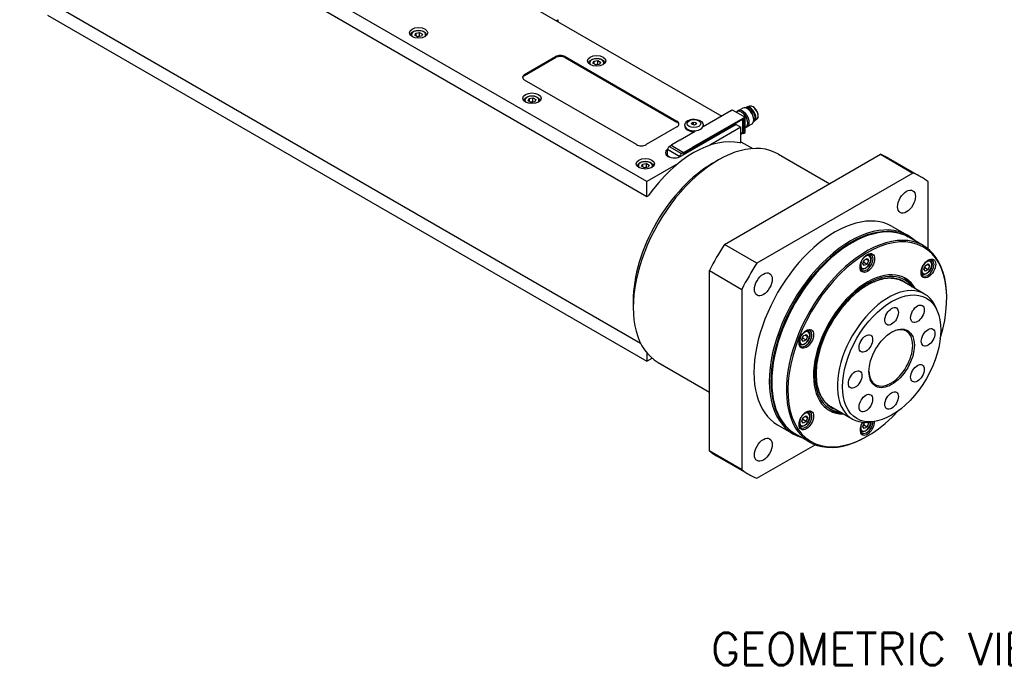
# Model space of a CAD drawing. Extents: x 25458 to 27143, y -3107 to -1919.
# Tile 9 of 19: x 26581 to 26796, y -2290 to -2147. Entities that reach past the tile are written whole.
import ezdxf

# ---------------------------------------------------------------- set-up
doc = ezdxf.new("R2010")
doc.units = 0
doc.header["$LTSCALE"] = 25.4
doc.layers.get('0').update_dxf_attribs({"linetype": 'CONTINUOUS'})
doc.layers.add('ATA-TEXT', color=7, linetype='CONTINUOUS')
doc.styles.get("Standard").update_dxf_attribs({"font": 'simplex.shx'})

msp = doc.modelspace()

# ---------------------------------------------------------------- linework, layer by layer
for p, q in [((26718.1330373, -2182.058456), (26587.3182828, -2106.5325223)), ((26587.3182828, -2109.7985086), (26718.1330373, -2185.3244423)), ((26678.0047275, -2135.2119647), (26734.4318486, -2167.7901782)), ((26581.2554672, -2139.0790347), (26716.7273673, -2217.2937727)), ((26587.3182828, -2145.7243581), (26718.1330373, -2221.2502919)), ((26698.3340475, -2146.949103), (26698.6876009, -2146.7449789)), ((26698.6876009, -2146.7449789), (26698.6876009, -2147.1532272)), ((26667.445493, -2150.1403747), (26667.6696368, -2149.6574118)), ((26668.0578654, -2150.4939281), (26667.445493, -2150.1403747)), ((26667.6696368, -2149.6574118), (26668.5061531, -2149.5280023)), ((26667.6696368, -2149.6574118), (26667.6696368, -2150.2697842)), ((26668.8943817, -2150.3645186), (26668.0578654, -2150.4939281)), ((26668.5061531, -2150.3444989), (26668.5061531, -2149.5280023)), ((26668.5061531, -2149.5280023), (26669.1185256, -2149.8815557)), ((26669.1185256, -2149.8815557), (26668.8943817, -2150.3645186)), ((26691.4397564, -2158.6862414), (26698.1572708, -2154.8078826)), ((26698.1572708, -2154.8078826), (26698.1572708, -2155.0120067)), ((26700.2785911, -2155.0120067), (26700.2785911, -2154.8078826)), ((26700.2785911, -2154.8078826), (26724.6737751, -2168.8924486)), ((26691.4397564, -2158.8903655), (26698.1572708, -2155.0120067)), ((26700.2785911, -2155.0120067), (26724.6737751, -2169.0965728)), ((26706.3363659, -2156.2640991), (26706.5605098, -2155.7811362)), ((26706.9487384, -2156.6176525), (26706.3363659, -2156.2640991)), ((26706.5605098, -2155.7811362), (26707.3970261, -2155.6517266)), ((26706.5605098, -2155.7811362), (26706.5605098, -2156.3935086)), ((26707.7852547, -2156.4882429), (26706.9487384, -2156.6176525)), ((26707.3970261, -2156.4682232), (26707.3970261, -2155.6517266)), ((26707.3970261, -2155.6517266), (26708.0093985, -2156.00528)), ((26708.0093985, -2156.00528), (26707.7852547, -2156.4882429)), ((26691.4397564, -2158.8903655), (26691.4397564, -2158.6862414)), ((26715.8349403, -2173.9955523), (26691.4397564, -2159.9109862)), ((26692.1942303, -2164.4290649), (26692.4183742, -2163.946102)), ((26692.8066027, -2164.7826183), (26692.1942303, -2164.4290649)), ((26692.4183742, -2163.946102), (26693.2548905, -2163.8166924)), ((26692.4183742, -2163.946102), (26692.4183742, -2164.5584744)), ((26693.643119, -2164.6532087), (26692.8066027, -2164.7826183)), ((26693.2548905, -2164.633189), (26693.2548905, -2163.8166924)), ((26693.2548905, -2163.8166924), (26693.8672629, -2164.1702458)), ((26693.8672629, -2164.1702458), (26693.643119, -2164.6532087)), ((26740.4793177, -2165.6215442), (26739.8821106, -2165.8628774)), ((26736.4117476, -2166.647083), (26730.3659847, -2170.1376059)), ((26736.341037, -2166.6062582), (26736.6945903, -2166.4021341)), ((26736.341037, -2166.6879079), (26736.341037, -2166.6062582)), ((26736.341037, -2166.6062582), (26736.4117476, -2166.647083)), ((26736.6945903, -2166.4021341), (26739.5230175, -2168.0351272)), ((26737.7702, -2166.8158632), (26737.5906951, -2166.9195004)), ((26739.0132192, -2166.0404707), (26738.0328157, -2166.6065069)), ((26738.8159107, -2166.9532692), (26738.7452, -2166.9124444)), ((26740.2301243, -2166.2647585), (26740.0132192, -2166.1395283)), ((26724.6737751, -2168.8924486), (26724.6737751, -2169.0965728)), ((26737.5784738, -2169.6068831), (26725.5576585, -2176.5471041)), ((26726.3860857, -2169.8110073), (26726.3860857, -2170.0151314)), ((26727.8284081, -2169.316486), (26728.2366564, -2169.0807837)), ((26727.9778374, -2169.6384612), (26727.8284081, -2169.316486)), ((26728.5355149, -2169.7247343), (26727.9778374, -2169.6384612)), ((26728.0678876, -2174.5670999), (26739.0987534, -2168.1984265)), ((26728.1385983, -2174.7303992), (26739.0457204, -2168.4331693)), ((26739.0457204, -2168.4535817), (26728.1385983, -2174.7508116)), ((26728.2366564, -2169.0807837), (26728.2366564, -2169.6785007)), ((26728.2366564, -2169.0807837), (26728.794334, -2169.1670567)), ((26728.9437632, -2169.489032), (26728.5355149, -2169.7247343)), ((26728.794334, -2169.1670567), (26728.794334, -2169.575305)), ((26728.794334, -2169.1670567), (26728.9437632, -2169.489032)), ((26730.3860857, -2169.8110073), (26730.3860857, -2170.0151314)), ((26737.5784738, -2169.6068831), (26738.639134, -2170.2192556)), ((26739.0280427, -2168.4433755), (26739.0457204, -2168.4535817)), ((26739.0426874, -2168.4349204), (26739.0707204, -2168.4511053)), ((26739.0987534, -2168.4637879), (26739.0457204, -2168.4331693)), ((26739.0810757, -2171.2500825), (26739.0810757, -2168.4739941)), ((26739.0987534, -2168.1984265), (26739.0987534, -2168.4637879)), ((26739.0987534, -2168.1984265), (26739.1694641, -2168.2392514)), ((26739.5230175, -2168.0351272), (26739.1694641, -2168.2392514)), ((26739.1694641, -2168.2392514), (26739.1694641, -2171.5460625)), ((26739.5230175, -2171.3419384), (26739.5230175, -2168.0351272)), ((26741.0132192, -2169.5045723), (26740.0328157, -2170.0706086)), ((26740.1240582, -2169.2190473), (26740.1240582, -2169.3006969)), ((26741.4274328, -2168.3385578), (26741.4274328, -2168.5890181)), ((26742.1090694, -2168.444357), (26741.6014653, -2168.840887)), ((26724.6737751, -2170.1171935), (26717.9562606, -2173.9955523)), ((26728.6689284, -2171.1174018), (26725.3808818, -2173.0157564)), ((26738.639134, -2170.2192556), (26731.8681827, -2174.1284661)), ((26738.639134, -2173.4852419), (26738.639134, -2170.2192556)), ((26738.639134, -2171.5460625), (26739.0457204, -2171.3113197)), ((26739.0457204, -2171.3317322), (26738.639134, -2171.5664749)), ((26739.0987534, -2171.5052377), (26738.639134, -2171.7705991)), ((26739.0457204, -2171.3317322), (26739.0280427, -2171.321526)), ((26739.0987534, -2171.2398763), (26739.0810757, -2171.2296701)), ((26739.0987534, -2171.2398763), (26739.0987534, -2171.5052377)), ((26739.1694641, -2171.5460625), (26739.0987534, -2171.5052377)), ((26739.1694641, -2171.5460625), (26739.5230175, -2171.3419384)), ((26739.7202, -2170.1933623), (26739.5230175, -2170.3072057)), ((26722.9855576, -2174.4089036), (26723.4416415, -2174.1455835)), ((26723.6131149, -2174.0363771), (26723.4363382, -2174.1384392)), ((26723.4363382, -2174.1384392), (26723.4363382, -2174.1486454)), ((26723.4363382, -2174.1384392), (26726.123344, -2175.6897827)), ((26723.4416415, -2174.1455835), (26726.1180407, -2175.6908033)), ((26723.5424042, -2173.9955523), (26725.3101712, -2172.9749315)), ((26723.5424042, -2173.9955523), (26723.6131149, -2174.0363771)), ((26723.5424042, -2174.0772019), (26723.5424042, -2173.9955523)), ((26725.3808818, -2173.0157564), (26725.3101712, -2172.9749315)), ((26738.3923337, -2173.6277321), (26738.639134, -2173.4852419)), ((26738.639134, -2173.3642107), (26741.2273673, -2174.8585279)), ((26722.6320042, -2175.0212761), (26725.3084034, -2176.5664959)), ((26722.6320042, -2176.466475), (26722.6320042, -2175.0212761)), ((26722.9855576, -2174.4089036), (26725.6619568, -2175.9541234)), ((26726.1180407, -2175.6908033), (26725.6619568, -2175.9541234)), ((26726.1180407, -2175.6908033), (26726.1180407, -2176.2235673)), ((26726.123344, -2175.6897827), (26726.3001207, -2175.5877206)), ((26726.123344, -2176.2205054), (26726.123344, -2175.6897827)), ((26726.3001207, -2175.5877206), (26726.3001207, -2175.7918447)), ((26726.3001207, -2175.5877206), (26726.3708313, -2175.6285454)), ((26726.3001207, -2175.7918447), (26726.3708313, -2175.8326696)), ((26726.3001207, -2175.8326696), (26726.3001207, -2176.1184434)), ((26726.3001207, -2175.8326696), (26726.3177983, -2175.8428758)), ((26726.3177983, -2175.8428758), (26726.3177983, -2176.1082372)), ((26728.1385983, -2174.6079247), (26726.3708313, -2175.6285454)), ((26726.3708313, -2175.8326696), (26728.1385983, -2174.8120488)), ((26726.3708313, -2175.6285454), (26726.3708313, -2175.8326696)), ((26728.1385983, -2174.6079247), (26728.0678876, -2174.5670999)), ((26728.1385983, -2174.8120488), (26728.1385983, -2174.6079247)), ((26735.0493647, -2195.7660865), (26769.0989609, -2176.107543)), ((26746.8143865, -2176.0634691), (26757.9948429, -2182.5185085)), ((26769.0989609, -2176.107543), (26776.1700287, -2180.1900259)), ((26716.9429676, -2178.717755), (26717.1671115, -2178.2347921)), ((26717.1671115, -2178.2347921), (26718.0036278, -2178.1053826)), ((26717.1671115, -2178.2347921), (26717.1671115, -2178.8471646)), ((26718.0036278, -2178.9218792), (26718.0036278, -2178.1053826)), ((26718.0036278, -2178.1053826), (26718.6160003, -2178.458936)), ((26724.9039886, -2178.1492455), (26718.1330373, -2182.058456)), ((26718.6160003, -2178.458936), (26718.3918564, -2178.9418989)), ((26722.6320042, -2176.4603513), (26722.6231654, -2176.4654544)), ((26722.6231654, -2176.4654544), (26722.6231654, -2176.4808852)), ((26722.6231654, -2176.4654544), (26722.969816, -2176.6655932)), ((26722.9944733, -2176.6757466), (26722.6320042, -2176.466475)), ((26725.3084034, -2176.5664959), (26725.3084034, -2176.6692007)), ((26732.4519497, -2178.0780352), (26733.6893865, -2177.3636007)), ((26770.8241628, -2176.9351388), (26777.8952306, -2181.0176217)), ((26717.5553401, -2179.0713084), (26716.9429676, -2178.717755)), ((26718.3918564, -2178.9418989), (26717.5553401, -2179.0713084)), ((26776.1700287, -2180.1900259), (26742.1204326, -2199.8485694)), ((26718.1330373, -2185.3244423), (26718.1330373, -2182.058456)), ((26779.4745506, -2196.7670524), (26779.4745506, -2182.0978925)), ((26718.1330373, -2185.3244423), (26718.3798376, -2185.1819521)), ((26771.6452306, -2191.8429393), (26775.0039879, -2193.7821186)), ((26762.6807646, -2195.5306496), (26762.8575413, -2195.4285875)), ((26778.4145218, -2196.0398664), (26775.2325413, -2194.2027491)), ((26742.1204326, -2199.8485694), (26735.0493647, -2195.7660865)), ((26765.2503726, -2199.9666859), (26765.5565589, -2199.1775367)), ((26765.5565589, -2200.4022816), (26765.2503726, -2199.9666859)), ((26765.4618245, -2199.6404799), (26766.1689313, -2200.0487282)), ((26765.5565589, -2199.1775367), (26766.1689313, -2198.8239833)), ((26765.9447874, -2198.9533929), (26766.4751175, -2199.2595791)), ((26766.1689313, -2198.8239833), (26766.4751175, -2199.2595791)), ((26766.4751175, -2199.2595791), (26766.1689313, -2200.0487282)), ((26766.5963237, -2198.0159384), (26766.4303988, -2197.9201416)), ((26779.9154242, -2199.2055524), (26779.7494993, -2199.1097557)), ((26731.7448429, -2201.4896863), (26738.8159107, -2205.5721692)), ((26731.7448429, -2240.8067733), (26731.7448429, -2201.4896863)), ((26764.8463237, -2201.0470273), (26764.6803988, -2200.9512305)), ((26766.1689313, -2200.0487282), (26765.5565589, -2200.4022816)), ((26778.1654242, -2202.2366414), (26777.9994993, -2202.1408446)), ((26778.5694731, -2201.1562999), (26778.8756593, -2200.3671508)), ((26778.8756593, -2201.5918957), (26778.5694731, -2201.1562999)), ((26778.780925, -2200.830094), (26779.4880318, -2201.2383423)), ((26778.8756593, -2200.3671508), (26779.4880318, -2200.0135974)), ((26779.4880318, -2201.2383423), (26778.8756593, -2201.5918957)), ((26779.2638879, -2200.1430069), (26779.794218, -2200.4491932)), ((26779.4880318, -2200.0135974), (26779.794218, -2200.4491932)), ((26779.794218, -2200.4491932), (26779.4880318, -2201.2383423)), ((26778.6874925, -2206.589771), (26774.0205878, -2203.8953323)), ((26738.8159107, -2205.5721692), (26738.8159107, -2244.8892562)), ((26776.1843911, -2205.1446047), (26776.1763517, -2205.130026)), ((26715.1278335, -2208.0842845), (26715.1278335, -2209.5131535)), ((26783.5404146, -2207.5739741), (26783.5404146, -2207.36985)), ((26781.5420389, -2210.4310005), (26781.2163064, -2209.6343582)), ((26753.2772232, -2214.5851249), (26753.1112984, -2214.4893282)), ((26751.9312722, -2216.5358724), (26752.2374584, -2215.7467233)), ((26752.2374584, -2216.9714682), (26751.9312722, -2216.5358724)), ((26752.142724, -2216.2096665), (26752.8498308, -2216.6179148)), ((26752.2374584, -2215.7467233), (26752.8498308, -2215.3931699)), ((26752.8498308, -2216.6179148), (26752.2374584, -2216.9714682)), ((26752.6256869, -2215.5225794), (26753.156017, -2215.8287657)), ((26752.8498308, -2215.3931699), (26753.156017, -2215.8287657)), ((26753.156017, -2215.8287657), (26752.8498308, -2216.6179148)), ((26751.5272232, -2217.6162138), (26751.3612984, -2217.5204171)), ((26718.1330373, -2219.4703322), (26718.1330373, -2221.2502919)), ((26718.1330373, -2221.2502919), (26719.2531041, -2220.603621)), ((26720.5643865, -2221.5298027), (26731.7448429, -2227.9848422)), ((26745.3566484, -2225.5368989), (26745.3566484, -2225.7410231)), ((26762.9374925, -2233.8695713), (26758.2705878, -2231.1751325)), ((26751.9312722, -2234.2946731), (26752.2374584, -2233.5055239)), ((26752.2374584, -2234.7302688), (26751.9312722, -2234.2946731)), ((26752.8498308, -2234.3767154), (26752.142724, -2233.9684671)), ((26752.2374584, -2233.5055239), (26752.8498308, -2233.1519705)), ((26752.8498308, -2234.3767154), (26752.2374584, -2234.7302688)), ((26752.6256869, -2233.2813801), (26753.156017, -2233.5875663)), ((26752.8498308, -2233.1519705), (26753.156017, -2233.5875663)), ((26753.156017, -2233.5875663), (26752.8498308, -2234.3767154)), ((26753.2772232, -2232.3439256), (26753.1112984, -2232.2481288)), ((26760.4343911, -2232.4244049), (26760.4177459, -2232.424732)), ((26746.6452306, -2235.1442095), (26750.0039879, -2237.0833888)), ((26751.5272232, -2235.3750145), (26751.3612984, -2235.2792177)), ((26764.8463237, -2236.5646285), (26764.6803988, -2236.4688318)), ((26765.2503726, -2235.4842871), (26765.5565589, -2234.695138)), ((26765.5565589, -2235.9198829), (26765.2503726, -2235.4842871)), ((26765.4618245, -2235.1580812), (26766.1689313, -2235.5663295)), ((26765.5565589, -2234.695138), (26765.7104096, -2234.6063122)), ((26766.1689313, -2235.5663295), (26765.5565589, -2235.9198829)), ((26766.4751175, -2234.7771804), (26766.1671539, -2234.5993775)), ((26766.4751175, -2234.7771804), (26766.1689313, -2235.5663295)), ((26766.3427982, -2234.5889364), (26766.4751175, -2234.7771804)), ((26767.691368, -2234.4210662), (26766.8385893, -2234.5372947)), ((26753.6645218, -2238.9081239), (26750.4825413, -2237.0710066)), ((26766.2162985, -2237.5802235), (26766.0395218, -2237.6822856)), ((26738.8159107, -2244.8892562), (26731.7448429, -2240.8067733)), ((26742.1204326, -2246.7971228), (26754.8242977, -2239.4625428)), ((26733.3241628, -2241.8870441), (26740.3952306, -2245.969527))]:
    msp.add_line(p, q)
for centre, major_axis in [((26668.2820093, -2149.6027169), (-2, 0)), ((26707.1728822, -2155.7264413), (-2, 0)), ((26693.0307466, -2163.8914071), (-2, 0)), ((26728.3860857, -2169.402759), (-1.5, 0)), ((26717.7794839, -2178.1800972), (-2, 0)), ((26774.7702306, -2186.4302805), (1.375, 2.3815699)), ((26766.2162985, -2199.8172566), (-1.125, -1.9485572)), ((26779.5353989, -2201.0068707), (-1.125, -1.9485572)), ((26743.5202306, -2204.4724764), (1.375, 2.3815699)), ((26771.5195993, -2220.6379194), (-7.5863249, -13.1399001)), ((26771.5195993, -2211.4523329), (-1.047, -1.8134572)), ((26777.1445993, -2210.8951336), (-1.047, -1.8134572)), ((26752.897198, -2216.3864432), (-1.125, -1.9485572)), ((26771.5195993, -2220.6379194), (-3.5, -6.0621778)), ((26779.4745506, -2216.0451262), (-1.047, -1.8134572)), ((26765.8945993, -2217.3903242), (-1.047, -1.8134572)), ((26763.564648, -2225.2307127), (-1.047, -1.8134572)), ((26777.1445993, -2223.8855147), (-1.047, -1.8134572)), ((26771.5195993, -2229.823506), (-1.047, -1.8134572)), ((26765.8945993, -2230.3807052), (-1.047, -1.8134572)), ((26752.897198, -2234.1452438), (-1.125, -1.9485572)), ((26743.5202306, -2240.5568682), (1.375, 2.3815699))]:
    msp.add_ellipse(centre, major_axis=major_axis, ratio=0.5773502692)
for centre, major_axis, start_param, end_param in [((26668.2820093, -2150.0109652), (-1.55, 0), 2.617211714, 6.8075662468), ((26699.2179309, -2155.420255), (-1.5, 0), 3.926990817, 5.4977871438), ((26699.2179309, -2155.6243792), (-1.5, 0), 3.926990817, 5.4977871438), ((26707.1728822, -2156.1346895), (-1.55, 0), 2.617211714, 6.8075662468), ((26692.5004165, -2159.2986138), (-1.5, 0), 5.4977871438, 7.0685834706), ((26692.5004165, -2159.5027379), (-1.5, 0), 5.4977871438, 6.1650596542), ((26693.0307466, -2164.2996554), (-1.55, 0), 2.617211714, 6.8075662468), ((26741.2281051, -2167.0711068), (0.8175514, -1.4160406), 0.0809253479, 3.0606673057), ((26738.7452, -2168.5046127), (0.975, -1.6887495), 0, 3.1415926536), ((26739.0328157, -2168.3385578), (1, -1.7320508), 6.0514745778, 9.6564886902), ((26738.8159107, -2168.4637879), (-0.925, 1.602147), 3.926990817, 5.4977871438), ((26740.0132192, -2167.7725215), (1, -1.7320508), 0, 3.1415926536), ((26740.672066, -2167.3921362), (0.8625, -1.4938938), 6.1259311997, 9.5820320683), ((26740.5836776, -2167.4431672), (0.8125, -1.4072913), 0.0155573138, 3.1260353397), ((26740.2301243, -2167.6472913), (-0.846625, 1.4663975), 3.926990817, 5.4977871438), ((26723.6131149, -2169.5048211), (1.5, 0), 5.4977871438, 7.0685834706), ((26723.6131149, -2169.7089452), (1.5, 0), 0.118125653, 0.7853981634), ((26728.3860857, -2169.8110073), (-2, 0), 0, 3.1415926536), ((26739.0457204, -2168.4944065), (0.0375, 0.0649519), 5.4977871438, 7.0685834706), ((26739.0457204, -2168.4944065), (0.025, 0.0433013), 5.4977871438, 7.0685834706), ((26733.6893865, -2198.7966359), (13.125, 22.7331668), 0, 3.1415926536), ((26728.3860857, -2170.0151314), (-2, 0), 0, 1.6721132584), ((26728.3860857, -2170.0151314), (2, 0), 6.1818683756, 6.2831853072), ((26739.0457204, -2171.2704949), (-0.0375, -0.0649519), 0.7853981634, 2.3561944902), ((26739.0457204, -2171.2704949), (0.025, 0.0433013), 3.926990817, 5.4977871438), ((26716.8956005, -2173.3831798), (1.5, 0), 3.926990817, 5.4977871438), ((26728.3860857, -2195.7347737), (12.25, 21.2176224), 0.1696239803, 1.4011723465), ((26724.143445, -2175.7306075), (-2, 0), 5.5673431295, 8.6393797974), ((26722.9855576, -2174.8171519), (0.25, 0.4330127), 0.7853981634, 2.3561944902), ((26725.6619568, -2176.3623717), (-0.25, -0.4330127), 3.926990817, 5.4977871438), ((26726.335476, -2175.8122571), (-0.025, -0.0433013), 4.7123889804, 5.4977871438), ((26726.3531537, -2175.8224634), (-0.025, -0.0433013), 4.7123889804, 5.4977871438), ((26752.0741628, -2209.4110915), (18.75, 32.4759526), 0, 0.0882350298), ((26732.4519497, -2198.0822014), (-12.25, -21.2176224), 3.926990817, 5.4977871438), ((26717.7794839, -2178.5883455), (-1.55, 0), 2.617211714, 6.8075662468), ((26759.1452306, -2213.4935744), (18.75, 32.4759526), 6.1949502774, 6.3714203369), ((26759.1452306, -2213.4935744), (12.5, 21.6506351), 0, 3.1415926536), ((26762.8575413, -2215.6368779), (-12.375, -21.4341287), 3.1415926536, 6.2831853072), ((26762.5039879, -2215.4327537), (12.5, 21.6506351), 6.1416458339, 9.5663174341), ((26762.6807646, -2215.5348158), (-12.375, -21.4341287), 3.1344501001, 6.2903278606), ((26766.0395218, -2217.4739952), (12.375, 21.4341287), 5.4977871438, 10.2101761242), ((26762.6807646, -2215.5348158), (-12.25, -21.2176224), 3.926990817, 5.4977871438), ((26766.2162985, -2217.5760573), (-12.25, -21.2176224), 1.951356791, 7.4734211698), ((26752.0741628, -2209.4110915), (-18.75, -32.4759526), 4.6241539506, 4.8006240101), ((26766.0395218, -2199.7151946), (1, 1.7320508), 2.4168903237, 7.007887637), ((26759.1452306, -2213.4935744), (-18.75, -32.4759526), 4.6241539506, 4.8006240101), ((26765.8627451, -2199.6131325), (0.775, 1.3423394), 1.7419583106, 7.6828196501), ((26765.7213237, -2199.5314828), (0.875, 1.5155445), 0, 0.2414073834), ((26779.3586222, -2200.9048086), (1, 1.7320508), 2.4168903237, 7.007887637), ((26779.1818455, -2200.8027466), (0.775, 1.3423394), 1.7419583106, 7.6828196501), ((26779.0404242, -2200.7210969), (0.875, 1.5155445), 0, 0.2414073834), ((26766.2162985, -2217.5760573), (-8.3125, -14.3976723), 2.8157096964, 6.6090682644), ((26766.2162985, -2217.5760573), (8.1250947, 14.0730769), 6.034429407, 9.673533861), ((26766.2162985, -2217.5760573), (7.925, 13.7265026), 6.1707949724, 9.5371682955), ((26765.7213237, -2199.5314828), (-0.875, -1.5155445), 6.0417779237, 6.2831853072), ((26779.0404242, -2200.7210969), (-0.875, -1.5155445), 6.0417779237, 6.2831853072), ((26765.7743567, -2217.3209021), (8.3125, 14.3976723), 5.95730235, 6.2565992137), ((26765.5500581, -2217.1914032), (8.3444216, 14.4529622), 5.9477281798, 6.1079295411), ((26770.8124925, -2220.2296711), (7.875, 13.6399001), 5.8626509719, 9.8453122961), ((26752.7204213, -2216.2843811), (1, 1.7320508), 2.4168903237, 7.007887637), ((26752.5436446, -2216.182319), (0.775, 1.3423394), 1.7419583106, 7.6828196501), ((26752.4022232, -2216.1006694), (0.875, 1.5155445), 0, 0.2414073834), ((26771.3428226, -2220.5358574), (3.375, 5.8456715), 2.3745456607, 7.0502323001), ((26752.4022232, -2216.1006694), (-0.875, -1.5155445), 6.0417779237, 6.2831853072), ((26752.7204213, -2234.0431818), (1, 1.7320508), 2.4168903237, 7.007887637), ((26765.7743567, -2217.3209021), (-8.3125, -14.3976723), 0.0265860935, 0.3258829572), ((26752.5436446, -2233.9411197), (0.775, 1.3423394), 1.7419583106, 7.6828196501), ((26752.4022232, -2233.85947), (0.875, 1.5155445), 0, 0.2414073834), ((26765.5500581, -2217.1914032), (-8.3444216, -14.4529622), 0.1752557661, 0.3354571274), ((26752.4022232, -2233.85947), (-0.875, -1.5155445), 6.0417779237, 6.2831853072), ((26766.2162985, -2235.3348579), (-1.125, -1.9485572), 4.6543123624, 8.6458735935), ((26766.0395218, -2235.2327958), (-1, -1.7320508), 5.5584829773, 8.6167232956), ((26765.7213237, -2235.0490841), (-0.875, -1.5155445), 6.0417779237, 6.2831853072), ((26765.8627451, -2235.1307338), (-0.775, -1.3423394), 4.8835509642, 8.6212935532), ((26752.0741628, -2209.4110915), (-18.75, -32.4759526), 6.1949502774, 6.2831853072), ((26759.1452306, -2213.4935744), (-18.75, -32.4759526), 6.1949502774, 6.3714203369)]:
    msp.add_ellipse(centre, major_axis=major_axis, ratio=0.5773502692, start_param=start_param, end_param=end_param)
for points, knots in [([(26666.5321169, -2150.1618462), (26666.5339367, -2150.0568292), (26666.5593591, -2149.9525898), (26666.6556972, -2149.7466959), (26666.7315827, -2149.6471072), (26666.9318601, -2149.4592588), (26667.0617257, -2149.3740256), (26667.3592989, -2149.2319205), (26667.5283511, -2149.1762258), (26667.8842227, -2149.1008873), (26668.0708495, -2149.081035), (26668.4440471, -2149.0779172), (26668.6305367, -2149.0944725), (26668.9872434, -2149.1629135), (26669.1573384, -2149.2148873), (26669.4655505, -2149.3522996), (26669.6035217, -2149.4379361), (26669.827494, -2149.6380582), (26669.9151908, -2149.7522631), (26670.0085687, -2149.9689618), (26670.0302253, -2150.0651071), (26670.0319017, -2150.1618462)], [0.7954028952, 0.7954028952, 0.7954028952, 0.7954028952, 1.0492433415, 1.0492433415, 1.3371734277, 1.3371734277, 1.6651252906, 1.6651252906, 2.0047401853, 2.0047401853, 2.3417254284, 2.3417254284, 2.6770391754, 2.6770391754, 3.0137607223, 3.0137607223, 3.3533212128, 3.3533212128, 3.683154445, 3.683154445, 3.9169860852, 3.9169860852, 3.9169860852, 3.9169860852]), ([(26705.4229898, -2156.2855705), (26705.4248097, -2156.1805536), (26705.4502321, -2156.0763142), (26705.5465702, -2155.8704202), (26705.6224557, -2155.7708316), (26705.822733, -2155.5829831), (26705.9525987, -2155.4977499), (26706.2501718, -2155.3556448), (26706.4192241, -2155.2999502), (26706.7750957, -2155.2246117), (26706.9617224, -2155.2047594), (26707.3349201, -2155.2016416), (26707.5214097, -2155.2181968), (26707.8781164, -2155.2866378), (26708.0482114, -2155.3386116), (26708.3564235, -2155.476024), (26708.4943947, -2155.5616605), (26708.7183669, -2155.7617825), (26708.8060637, -2155.8759875), (26708.8994416, -2156.0926862), (26708.9210982, -2156.1888315), (26708.9227746, -2156.2855705)], [0.7954028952, 0.7954028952, 0.7954028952, 0.7954028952, 1.0492433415, 1.0492433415, 1.3371734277, 1.3371734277, 1.6651252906, 1.6651252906, 2.0047401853, 2.0047401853, 2.3417254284, 2.3417254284, 2.6770391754, 2.6770391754, 3.0137607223, 3.0137607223, 3.3533212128, 3.3533212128, 3.683154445, 3.683154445, 3.9169860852, 3.9169860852, 3.9169860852, 3.9169860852]), ([(26691.2808542, -2164.4505363), (26691.2826741, -2164.3455194), (26691.3080965, -2164.24128), (26691.4044346, -2164.035386), (26691.4803201, -2163.9357974), (26691.6805974, -2163.747949), (26691.8104631, -2163.6627157), (26692.1080362, -2163.5206106), (26692.2770885, -2163.464916), (26692.6329601, -2163.3895775), (26692.8195868, -2163.3697252), (26693.1927844, -2163.3666074), (26693.3792741, -2163.3831626), (26693.7359808, -2163.4516037), (26693.9060757, -2163.5035774), (26694.2142878, -2163.6409898), (26694.352259, -2163.7266263), (26694.5762313, -2163.9267483), (26694.6639281, -2164.0409533), (26694.757306, -2164.257652), (26694.7789626, -2164.3537973), (26694.780639, -2164.4505363)], [0.7954028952, 0.7954028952, 0.7954028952, 0.7954028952, 1.0492433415, 1.0492433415, 1.3371734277, 1.3371734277, 1.6651252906, 1.6651252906, 2.0047401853, 2.0047401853, 2.3417254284, 2.3417254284, 2.6770391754, 2.6770391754, 3.0137607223, 3.0137607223, 3.3533212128, 3.3533212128, 3.683154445, 3.683154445, 3.9169860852, 3.9169860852, 3.9169860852, 3.9169860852]), ([(26742.1090694, -2168.444357), (26742.1895379, -2168.3814967), (26742.2549531, -2168.2980618), (26742.3550859, -2168.0944422), (26742.3870921, -2167.9717433), (26742.4130683, -2167.6981016), (26742.4049592, -2167.5458516), (26742.3488245, -2167.2311302), (26742.3006747, -2167.0686704), (26742.1700343, -2166.75026), (26742.0877262, -2166.5943452), (26741.8970946, -2166.3037385), (26741.7888377, -2166.1690775), (26741.5561022, -2165.9338612), (26741.4316219, -2165.8334469), (26741.1772051, -2165.6777925), (26741.0472212, -2165.6226432), (26740.7960807, -2165.5675353), (26740.6744145, -2165.5663692), (26740.5341404, -2165.6015973), (26740.5063011, -2165.6106402), (26740.4793177, -2165.6215442)], [0.8663235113, 0.8663235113, 0.8663235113, 0.8663235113, 1.1543887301, 1.1543887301, 1.4672503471, 1.4672503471, 1.7964845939, 1.7964845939, 2.1263857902, 2.1263857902, 2.4546527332, 2.4546527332, 2.7825969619, 2.7825969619, 3.1117599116, 3.1117599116, 3.4421688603, 3.4421688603, 3.7639620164, 3.7639620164, 3.8460654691, 3.8460654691, 3.8460654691, 3.8460654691]), ([(26726.3860857, -2169.8110073), (26726.3860857, -2169.6803678), (26726.4125204, -2169.550302), (26726.5119182, -2169.3010266), (26726.5881578, -2169.1841493), (26726.7907998, -2168.9565781), (26726.9247489, -2168.8530276), (26727.243306, -2168.6682269), (26727.4332976, -2168.5932021), (26727.8366273, -2168.4866063), (26728.0502579, -2168.4557085), (26728.4785252, -2168.4390398), (26728.6930073, -2168.4527424), (26729.1085014, -2168.5243562), (26729.3093779, -2168.5823823), (26729.6815782, -2168.7456726), (26729.8531607, -2168.851206), (26730.1297129, -2169.1072997), (26730.2402923, -2169.254086), (26730.3587083, -2169.5458385), (26730.3860857, -2169.6781123), (26730.3860857, -2169.8110073)], [0.7853981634, 0.7853981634, 0.7853981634, 0.7853981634, 1.0116723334, 1.0116723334, 1.2602659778, 1.2602659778, 1.5684052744, 1.5684052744, 1.9269036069, 1.9269036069, 2.2888823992, 2.2888823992, 2.6463048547, 2.6463048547, 3.0059878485, 3.0059878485, 3.369490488, 3.369490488, 3.6968100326, 3.6968100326, 3.926990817, 3.926990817, 3.926990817, 3.926990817]), ([(26716.0295915, -2178.7392265), (26716.0314114, -2178.6342096), (26716.0568338, -2178.5299702), (26716.1531719, -2178.3240762), (26716.2290574, -2178.2244875), (26716.4293348, -2178.0366391), (26716.5592004, -2177.9514059), (26716.8567736, -2177.8093008), (26717.0258258, -2177.7536062), (26717.3816974, -2177.6782677), (26717.5683241, -2177.6584154), (26717.9415218, -2177.6552975), (26718.1280114, -2177.6718528), (26718.4847181, -2177.7402938), (26718.6548131, -2177.7922676), (26718.9630252, -2177.92968), (26719.1009964, -2178.0153165), (26719.3249687, -2178.2154385), (26719.4126655, -2178.3296434), (26719.5060434, -2178.5463422), (26719.5276999, -2178.6424875), (26719.5293764, -2178.7392265)], [0.7954028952, 0.7954028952, 0.7954028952, 0.7954028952, 1.0492433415, 1.0492433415, 1.3371734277, 1.3371734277, 1.6651252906, 1.6651252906, 2.0047401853, 2.0047401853, 2.3417254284, 2.3417254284, 2.6770391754, 2.6770391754, 3.0137607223, 3.0137607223, 3.3533212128, 3.3533212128, 3.683154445, 3.683154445, 3.9169860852, 3.9169860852, 3.9169860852, 3.9169860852]), ([(26766.5963237, -2198.0159384), (26766.6908682, -2198.0705237), (26766.7722214, -2198.1470196), (26766.904765, -2198.3368396), (26766.9530686, -2198.4523527), (26767.0156114, -2198.7197222), (26767.0244927, -2198.8748057), (26766.9987728, -2199.2035642), (26766.9624796, -2199.3778151), (26766.8497889, -2199.7236782), (26766.7736681, -2199.8952278), (26766.5897694, -2200.2199853), (26766.4821873, -2200.3732125), (26766.2445623, -2200.6479091), (26766.1145042, -2200.7692287), (26765.8413956, -2200.967442), (26765.6982466, -2201.0441104), (26765.4129497, -2201.138015), (26765.2701969, -2201.1568602), (26765.0316817, -2201.1288907), (26764.9336984, -2201.0974731), (26764.8463237, -2201.0470273)], [3.926990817, 3.926990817, 3.926990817, 3.926990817, 4.1908359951, 4.1908359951, 4.4787660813, 4.4787660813, 4.8067179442, 4.8067179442, 5.1463328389, 5.1463328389, 5.483318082, 5.483318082, 5.818631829, 5.818631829, 6.1553533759, 6.1553533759, 6.4949138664, 6.4949138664, 6.8247470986, 6.8247470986, 7.0685834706, 7.0685834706, 7.0685834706, 7.0685834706]), ([(26779.9154242, -2199.2055524), (26780.0099687, -2199.2601377), (26780.0913219, -2199.3366337), (26780.2238655, -2199.5264537), (26780.2721691, -2199.6419668), (26780.3347119, -2199.9093362), (26780.3435932, -2200.0644198), (26780.3178733, -2200.3931783), (26780.2815801, -2200.5674292), (26780.1688893, -2200.9132922), (26780.0927686, -2201.0848419), (26779.9088699, -2201.4095994), (26779.8012878, -2201.5628265), (26779.5636628, -2201.8375231), (26779.4336047, -2201.9588428), (26779.160496, -2202.1570561), (26779.017347, -2202.2337244), (26778.7320501, -2202.3276291), (26778.5892974, -2202.3464743), (26778.3507822, -2202.3185048), (26778.2527989, -2202.2870872), (26778.1654242, -2202.2366414)], [2.8797932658, 2.8797932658, 2.8797932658, 2.8797932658, 3.1436384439, 3.1436384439, 3.4315685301, 3.4315685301, 3.759520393, 3.759520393, 4.0991352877, 4.0991352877, 4.4361205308, 4.4361205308, 4.7714342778, 4.7714342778, 5.1081558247, 5.1081558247, 5.4477163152, 5.4477163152, 5.7775495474, 5.7775495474, 6.0213859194, 6.0213859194, 6.0213859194, 6.0213859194]), ([(26774.0205878, -2203.8953323), (26773.7742938, -2203.7531344), (26773.5162897, -2203.6312163), (26772.3323177, -2203.1855991), (26771.2916804, -2203.0840109), (26769.0739513, -2203.3810603), (26767.8993148, -2203.7744005), (26765.5316461, -2205.0140617), (26764.3392295, -2205.8583958), (26762.054598, -2207.9143689), (26760.9627993, -2209.1257216), (26758.9909544, -2211.7934184), (26758.1113472, -2213.2494183), (26756.6541675, -2216.2579928), (26756.0768686, -2217.8100563), (26755.2830375, -2220.8518081), (26755.0665223, -2222.3409921), (26755.0147115, -2225.1046253), (26755.1792873, -2226.3785959), (26755.8698579, -2228.5849692), (26756.3961844, -2229.5159707), (26757.4328932, -2230.6061386), (26757.8332709, -2230.9226475), (26758.2705878, -2231.1751325)], [5.4977871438, 5.4977871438, 5.4977871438, 5.4977871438, 5.5928201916, 5.5928201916, 5.916546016, 5.916546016, 6.2366514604, 6.2366514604, 6.5555900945, 6.5555900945, 6.8746234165, 6.8746234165, 7.1938157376, 7.1938157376, 7.5130250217, 7.5130250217, 7.8321006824, 7.8321006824, 8.1510214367, 8.1510214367, 8.4706401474, 8.4706401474, 8.6393797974, 8.6393797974, 8.6393797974, 8.6393797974]), ([(26753.2772232, -2214.5851249), (26753.3717678, -2214.6397102), (26753.4531209, -2214.7162062), (26753.5856646, -2214.9060262), (26753.6339681, -2215.0215393), (26753.696511, -2215.2889087), (26753.7053923, -2215.4439923), (26753.6796723, -2215.7727508), (26753.6433791, -2215.9470016), (26753.5306884, -2216.2928647), (26753.4545676, -2216.4644144), (26753.2706689, -2216.7891719), (26753.1630868, -2216.942399), (26752.9254618, -2217.2170956), (26752.7954037, -2217.3384153), (26752.5222951, -2217.5366286), (26752.3791461, -2217.6132969), (26752.0938492, -2217.7072016), (26751.9510964, -2217.7260468), (26751.7125812, -2217.6980772), (26751.6145979, -2217.6666596), (26751.5272232, -2217.6162138)], [4.9741883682, 4.9741883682, 4.9741883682, 4.9741883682, 5.2380335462, 5.2380335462, 5.5259636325, 5.5259636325, 5.8539154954, 5.8539154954, 6.1935303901, 6.1935303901, 6.5305156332, 6.5305156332, 6.8658293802, 6.8658293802, 7.2025509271, 7.2025509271, 7.5421114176, 7.5421114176, 7.8719446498, 7.8719446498, 8.1157810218, 8.1157810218, 8.1157810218, 8.1157810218]), ([(26760.5028709, -2232.4639418), (26760.2762006, -2232.46726), (26760.0537894, -2232.4597898), (26759.0527333, -2232.3764275), (26758.3307643, -2232.1732393), (26757.6832843, -2231.8394743)], [3.59504677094, 3.59504677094, 3.59504677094, 3.59504677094, 3.66125810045, 3.66125810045, 3.89947110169, 3.89947110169, 3.89947110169, 3.89947110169]), ([(26753.2772232, -2232.3439256), (26753.3717678, -2232.3985109), (26753.4531209, -2232.4750068), (26753.5856646, -2232.6648268), (26753.6339681, -2232.7803399), (26753.696511, -2233.0477094), (26753.7053923, -2233.2027929), (26753.6796723, -2233.5315514), (26753.6433791, -2233.7058023), (26753.5306884, -2234.0516654), (26753.4545676, -2234.223215), (26753.2706689, -2234.5479725), (26753.1630868, -2234.7011997), (26752.9254618, -2234.9758962), (26752.7954037, -2235.0972159), (26752.5222951, -2235.2954292), (26752.3791461, -2235.3720976), (26752.0938492, -2235.4660022), (26751.9510964, -2235.4848474), (26751.7125812, -2235.4568779), (26751.6145979, -2235.4254603), (26751.5272232, -2235.3750145)], [6.0213859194, 6.0213859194, 6.0213859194, 6.0213859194, 6.2852310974, 6.2852310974, 6.5731611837, 6.5731611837, 6.9011130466, 6.9011130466, 7.2407279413, 7.2407279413, 7.5777131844, 7.5777131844, 7.9130269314, 7.9130269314, 8.2497484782, 8.2497484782, 8.5893089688, 8.5893089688, 8.919142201, 8.919142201, 9.162978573, 9.162978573, 9.162978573, 9.162978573]), ([(26767.0145854, -2234.5133075), (26767.0138299, -2234.5267951), (26767.01292, -2234.540332), (26766.9987728, -2234.7211655), (26766.9624796, -2234.8954163), (26766.8497889, -2235.2412794), (26766.7736681, -2235.4128291), (26766.5897694, -2235.7375866), (26766.4821873, -2235.8908137), (26766.2445623, -2236.1655103), (26766.1145042, -2236.28683), (26765.8413956, -2236.4850433), (26765.6982466, -2236.5617116), (26765.4129497, -2236.6556163), (26765.2701969, -2236.6744615), (26765.0316817, -2236.646492), (26764.9336984, -2236.6150744), (26764.8463237, -2236.5646285)], [1.6375452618, 1.6375452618, 1.6375452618, 1.6375452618, 1.6651252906, 1.6651252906, 2.0047401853, 2.0047401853, 2.3417254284, 2.3417254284, 2.6770391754, 2.6770391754, 3.0137607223, 3.0137607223, 3.3533212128, 3.3533212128, 3.683154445, 3.683154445, 3.926990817, 3.926990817, 3.926990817, 3.926990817])]:
    msp.add_open_spline(points, degree=3, knots=knots)
for points, weights in [([(26668.5061531, -2150.3444989), (26668.2467477, -2150.4479283), (26668.0211444, -2150.4727272)], [1, 1.09062147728, 1.07507328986]), ([(26668.583774, -2150.4125698), (26668.5461014, -2150.3808791), (26668.5061531, -2150.3444989)], [1.03148954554, 1.01779072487, 1]), ([(26707.3970261, -2156.4682232), (26707.1376207, -2156.5716527), (26706.9120174, -2156.5964516)], [1, 1.09062147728, 1.07507328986]), ([(26707.474647, -2156.5362941), (26707.4369744, -2156.5046035), (26707.3970261, -2156.4682232)], [1.03148954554, 1.01779072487, 1]), ([(26693.2548905, -2164.633189), (26692.9954851, -2164.7366185), (26692.7698818, -2164.7614174)], [1, 1.09062147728, 1.07507328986]), ([(26693.3325114, -2164.7012599), (26693.2948388, -2164.6695693), (26693.2548905, -2164.633189)], [1.03148954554, 1.01779072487, 1]), ([(26718.0036278, -2178.9218792), (26717.7442224, -2179.0253087), (26717.5186191, -2179.0501076)], [1, 1.09062147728, 1.07507328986]), ([(26718.0812487, -2178.9899501), (26718.0435761, -2178.9582595), (26718.0036278, -2178.9218792)], [1.03148954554, 1.01779072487, 1]), ([(26765.3640629, -2199.6736661), (26765.4103441, -2199.656886), (26765.4618245, -2199.6404799)], [1.03148954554, 1.01779072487, 1]), ([(26765.4618245, -2199.6404799), (26765.5019547, -2199.3641135), (26765.5932798, -2199.1563359)], [1, 1.09062147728, 1.07507328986]), ([(26778.6831634, -2200.8632802), (26778.7294446, -2200.8465001), (26778.780925, -2200.830094)], [1.03148954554, 1.01779072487, 1]), ([(26778.780925, -2200.830094), (26778.8210551, -2200.5537276), (26778.9123803, -2200.3459499)], [1, 1.09062147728, 1.07507328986]), ([(26752.0449625, -2216.2428527), (26752.0912436, -2216.2260726), (26752.142724, -2216.2096665)], [1.03148954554, 1.01779072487, 1]), ([(26752.142724, -2216.2096665), (26752.1828542, -2215.9333001), (26752.2741794, -2215.7255224)], [1, 1.09062147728, 1.07507328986]), ([(26752.0449625, -2234.0016533), (26752.0912436, -2233.9848732), (26752.142724, -2233.9684671)], [1.03148954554, 1.01779072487, 1]), ([(26752.142724, -2233.9684671), (26752.1828542, -2233.6921007), (26752.2741794, -2233.4843231)], [1, 1.09062147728, 1.07507328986]), ([(26765.3640629, -2235.1912674), (26765.4103441, -2235.1744873), (26765.4618245, -2235.1580812)], [1.03148954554, 1.01779072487, 1]), ([(26765.4618245, -2235.1580812), (26765.5019547, -2234.8817148), (26765.5932798, -2234.6739371)], [1, 1.09062147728, 1.07507328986])]:
    msp.add_rational_spline(points, weights, degree=2)
msp.add_open_spline([(26774.3022729, -2203.0545417), (26775.0853866, -2203.5578644), (26775.7449946, -2204.2739613), (26776.2528709, -2205.1841416)], degree=3)

# ---------------------------------------------------------------- texts
at = {"layer": 'ATA-TEXT', "insert": (26732.1176001, -2289.8680953), "char_height": 6.999999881, "attachment_point": 7}
msp.add_mtext('GEOMETRIC VIEW ( 1 : 4 )', dxfattribs=at)

doc.saveas('drawing.dxf')
